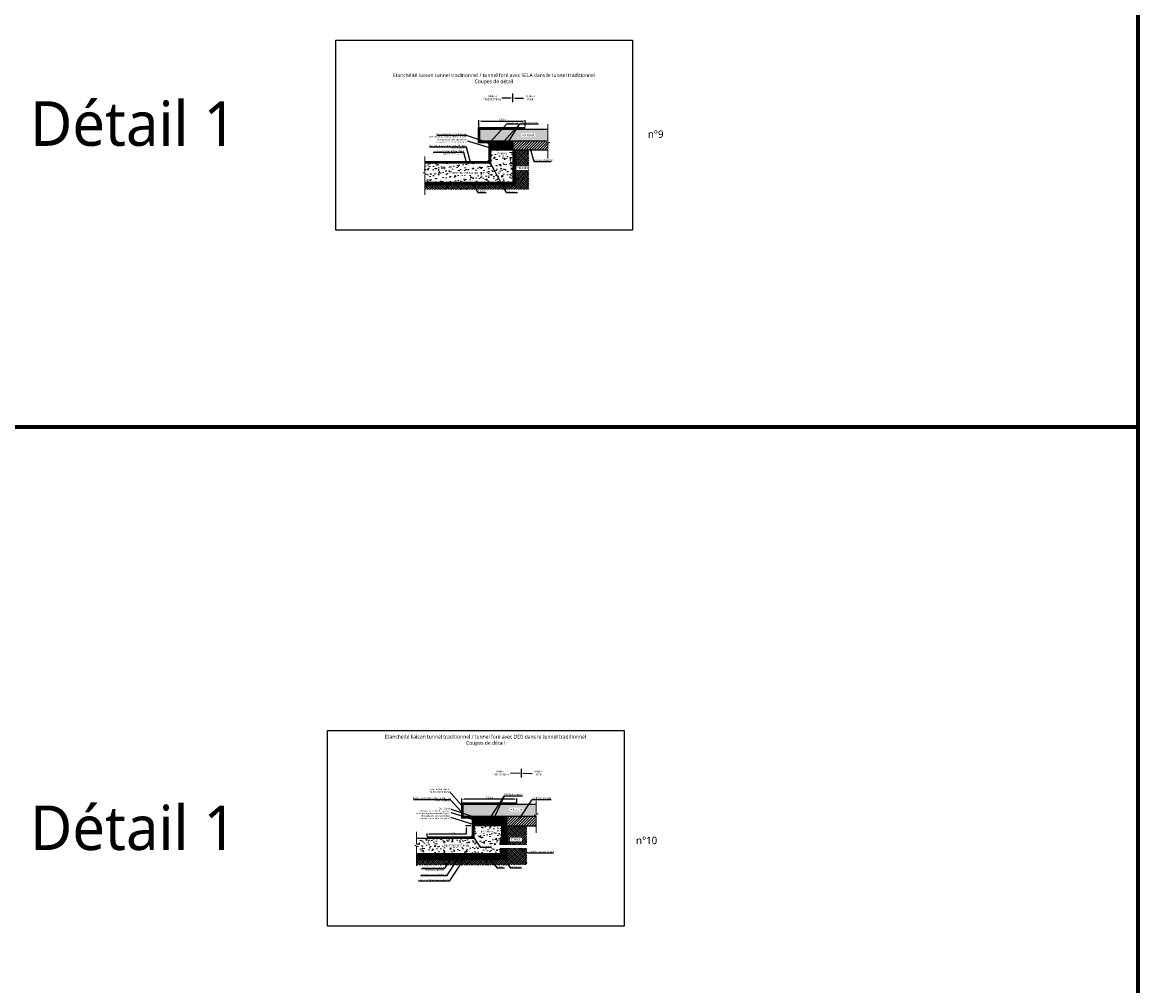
# Model space of a CAD drawing. Header units: millimetres. Extents: x -3314 to 21255525, y -15000 to 1735000.
# Tile 30 of 108: x 12770 to 14273, y 8795 to 10094. Entities that reach past the tile are written whole.
import ezdxf
from ezdxf import colors
from ezdxf.entities.mleader import LeaderData, LeaderLine
from ezdxf.math import Vec2, Vec3

# ---------------------------------------------------------------- set-up
doc = ezdxf.new("R2010")
doc.units = ezdxf.units.MM
doc.linetypes.add('CACHE', pattern=[0.375, 0.25, -0.125])
doc.linetypes.add('CONTINU', pattern=[0])
for name, color, linetype in [('Dessin_COTATIONS', 7, 'Continuous'), ('Dessin_TEXTES', 7, 'CONTINU'), ('L1', 7, 'Continuous'), ('Matériel_Profilé de compartimentage', 7, 'Continuous')]:
    doc.layers.add(name, color=color, linetype=linetype)
for name, color, linetype, lineweight in [('Dessin_HACHURES', 253, 'Continuous', 9), ('Matériel_Joint Hydroexpansif', 140, 'CACHE', 0), ('Produit_Enduit de protection au feu', 6, 'Continuous', 0), ('SYSTEME_DEG_ Geomembrane SYNTHETIQUE', 1, 'Continuous', 9), ('SYSTEME_DEG_Protection inferieure', 3, 'Continuous', 5), ('SYSTEME_DEG_Protection superieure', 5, 'Continuous', 9), ('SYSTEME_S.E.L.A', 210, 'CACHE', 0)]:
    doc.layers.add(name, color=color, linetype=linetype, lineweight=lineweight)
doc.layers.add('GEN-_-FMULT', color=210, linetype='Continuous', plot=False)
doc.styles.add('Arial', font='segoeui.ttf')
doc.styles.add('txt-moyen', font='segoeui.ttf')
doc.linetypes.add('ISOLATION', pattern='A,0.0001,-0.1,[134,ltypeshp.shx,S=0.1,R=0,X=-0.1,Y=0],-0.2,[134,ltypeshp.shx,S=0.1,R=180,X=0.1,Y=0],-0.1', length=0.4001)
doc.dimstyles.new('1000F2', dxfattribs={"dimscale": 10, "dimtxt": 0.25, "dimasz": 0.3, "dimexe": 0.2, "dimexo": 0, "dimgap": 0.1, "dimtad": 1, "dimzin": 0, "dimdsep": 46, "dimtxsty": 'txt-moyen', "dimcen": 0.1, "dimclrd": 256, "dimclre": 256, "dimclrt": 256, "dimazin": 0, "dimtfac": 1, "dimtmove": 2, "dimatfit": 3, "dimfxl": 1, "dimtolj": 1, "dimtzin": 0, "dimlwd": -1, "dimlwe": -1, "dimarcsym": 0})
pattern_1 = [(45, (14302.688, 6880.0119), (-0.44194174, 0.44194174), [])]
pattern_2 = [(45, (14302.688, 6880.012), (4e-16, 7.071068), [5, -5]), (45, (14301.362, 6881.3377), (4e-16, 7.071068), [5, -5]), (45, (14300.0364, 6882.6635), (4e-16, 7.071068), [5, -5]), (135, (14300.0364, 6883.5474), (-7.071068, 9e-16), [5, -5]), (135, (14301.362, 6884.8733), (-7.071068, 9e-16), [5, -5]), (135, (14302.688, 6886.199), (-7.071068, 9e-16), [5, -5])]
pattern_3 = [(135, (14302.688, 6880.0119), (-0.44194174, -0.44194174), [])]
pattern_4 = [(45, (14106.4815, 7800.3048), (-0.44194174, 0.44194174), [])]

# ---------------------------------------------------------------- blocks, each defined once
blk = doc.blocks.new('*D117')
at = {"layer": 'Defpoints', "color": 0, "transparency": 16777216}
for p in [(13362.4, 9046.7), (13362.4, 9039.5), (13436.3, 9039.5)]:
    blk.add_point(p, dxfattribs=at)
at = {"layer": 'Dessin_COTATIONS', "transparency": 16777216}
for p, q in [((13362.4, 9041.5), (13362.4, 9047.7)), ((13433.3, 9046.7), (13365.4, 9046.7)), ((13436.3, 9041.5), (13436.3, 9047.7))]:
    blk.add_line(p, q, dxfattribs=at)
for points in [[(13365.4, 9047.2), (13365.4, 9046.2), (13362.4, 9046.7)], [(13433.3, 9046.2), (13433.3, 9047.2), (13436.3, 9046.7)]]:
    blk.add_solid(points, dxfattribs=at)
at = {"layer": 'Dessin_COTATIONS', "transparency": 16777216, "insert": (13399.3, 9049), "char_height": 2.5, "attachment_point": 5, "style": 'txt-moyen'}
blk.add_mtext('\\A1;1.00m', dxfattribs=at)
blk = doc.blocks.new('*D118')
at = {"layer": 'Defpoints', "color": 0, "transparency": 16777216}
for p in [(13385.4, 9951.2), (13447.5, 9960.9), (13447.5, 9951.7)]:
    blk.add_point(p, dxfattribs=at)
at = {"layer": 'Dessin_COTATIONS', "transparency": 16777216}
for p, q in [((13385.4, 9953.2), (13385.4, 9961.9)), ((13388.4, 9960.9), (13444.5, 9960.9)), ((13447.5, 9953.7), (13447.5, 9961.9))]:
    blk.add_line(p, q, dxfattribs=at)
for points in [[(13388.4, 9961.4), (13388.4, 9960.4), (13385.4, 9960.9)], [(13444.5, 9960.4), (13444.5, 9961.4), (13447.5, 9960.9)]]:
    blk.add_solid(points, dxfattribs=at)
at = {"layer": 'Dessin_COTATIONS', "transparency": 16777216, "insert": (13416.4, 9963.1), "char_height": 2.5, "attachment_point": 5, "style": 'txt-moyen'}
blk.add_mtext('\\A1;1.00m', dxfattribs=at)

msp = doc.modelspace()

# ---------------------------------------------------------------- hatches: boundary and pattern name
at = {"layer": 'Dessin_HACHURES', "lineweight": 0}
h = msp.add_hatch(color=256, dxfattribs=at)
h.dxf.hatch_style = 1
h.paths.add_polyline_path([(13386.5664, 9950.0237), (13386.5664, 9933.5546), (13476.0003, 9933.5546), (13475.8106, 9933.6237), (13478.3864, 9934.5612), (13478.3864, 9950.0237)])
h.paths.add_polyline_path([(13442.0968, 9939.0309), (13461.783, 9939.0309), (13461.783, 9944.1827), (13442.0968, 9944.1827)], flags=24)
at = {"layer": 'Dessin_HACHURES'}
h = msp.add_hatch(dxfattribs=at)
h.set_pattern_fill('ANSI31', color=256, scale=5)
h.set_pattern_definition(pattern_4)
h.paths.add_polyline_path([(13423.8342, 9875.3652), (13434.4758, 9875.3652), (13434.4758, 9922.0322), (13431.0504, 9922.0322), (13431.0504, 9877.9538), (13312.7144, 9877.9538), (13312.7144, 9875.3652)])
h = msp.add_hatch(dxfattribs=at)
h.set_pattern_fill('EARTH', color=256, scale=20, angle=45)
h.set_pattern_definition([(45, (14106.4815, 7800.305), (4e-16, 7.071068), [5, -5]), (45, (14105.1557, 7801.6306), (4e-16, 7.071068), [5, -5]), (45, (14103.83, 7802.9564), (4e-16, 7.071068), [5, -5]), (135, (14103.83, 7803.8403), (-7.071068, 9e-16), [5, -5]), (135, (14105.1557, 7805.166), (-7.071068, 9e-16), [5, -5]), (135, (14106.4815, 7806.492), (-7.071068, 9e-16), [5, -5])])
h.paths.add_polyline_path([(13452.6782, 9922.0322), (13434.4758, 9922.0322), (13434.4758, 9875.3652), (13423.8342, 9875.3652), (13312.7144, 9875.3652), (13312.7144, 9868.4405), (13452.6782, 9868.4405)])
h.paths.add_polyline_path([(13435.7799, 9894.8881), (13452.359, 9894.8881), (13452.359, 9900.0398), (13435.7799, 9900.0398)], flags=24)
at = {"layer": 'Dessin_HACHURES', "linetype": 'CONTINU'}
h = msp.add_hatch(dxfattribs=at)
h.set_pattern_fill('ANSI31', color=256, scale=5)
h.set_pattern_definition(pattern_4)
h.paths.add_polyline_path([(13401.0038, 9930.0628), (13397.9244, 9933.5546), (13401.0038, 9933.5546)])
at = {"layer": 'Dessin_HACHURES'}
h = msp.add_hatch(dxfattribs=at)
h.set_pattern_fill('ANSI31', color=256, scale=5)
h.set_pattern_definition([(45, (14325.2014, 7791.3041), (-0.44194174, 0.44194174), [])])
h.paths.add_polyline_path([(13401.8964, 9934.6543), (13401.0038, 9934.6543), (13401.0038, 9918.9405), (13401.8964, 9918.9405)])
at = {"layer": 'Dessin_HACHURES', "lineweight": 0}
h = msp.add_hatch(dxfattribs=at)
h.set_pattern_fill('AR-CONC', color=256, scale=2)
h.set_pattern_definition([(50, (14106.482, 7791.589), (14.345204, -1.25504), [1.5, -16.5]), (355, (14106.482, 7791.59), (-2.77503, 15.04384), [1.2, -13.2]), (100.45144, (14107.677, 7791.485), (11.57018, 13.7888), [1.2748, -14.02284]), (46.1842, (14106.482, 7795.59), (21.34483, -3.31039), [2.25, -24.75]), (96.6356, (14108.26, 7795.313), (18.69324, 19.48237), [1.9122, -21.03428]), (351.1842, (14106.482, 7795.59), (18.69324, 19.48237), [1.8, -19.8]), (21, (14108.482, 7794.589), (11.93814, -8.05238), [1.5, -16.5]), (326, (14108.482, 7794.59), (4.86631, 14.503), [1.2, -13.2]), (71.45144, (14109.476, 7793.918), (16.80445, 6.45062), [1.2748, -14.02284]), (37.5, (14106.4815, 7791.5893), (0.243197, 6.657877), [0, -13.04, 0, -13.4, 0, -13.25]), (7.5, (14106.4815, 7791.589), (5.26139, 7.888234), [0, -7.64, 0, -12.74, 0, -5.05]), (327.5, (14102.0215, 7791.5893), (10.676449, -0.451097), [0, -5, 0, -15.6, 0, -20.7]), (317.5, (14100.0215, 7791.589), (11.663723, 2.0021), [0, -6.5, 0, -10.36, 0, -14.7])])
h.paths.add_polyline_path([(13431.0504, 9922.0322), (13401.0038, 9922.0322), (13401.0038, 9903.9538), (13431.0504, 9903.9538)])
h.paths.add_polyline_path([(13410.5889, 9907.1283), (13421.5456, 9907.1283), (13421.5456, 9912.2801), (13410.5889, 9912.2801)], flags=24)
h.paths.add_polyline_path([(13409, 9914.1821), (13424.8032, 9914.1821), (13424.8032, 9919.3339), (13409, 9919.3339)], flags=24)
h = msp.add_hatch(dxfattribs=at)
h.set_pattern_fill('ANSI31', color=256, scale=5)
h.set_pattern_definition([(45, (14106.4815, 7791.5893), (-0.44194174, 0.44194174), [])])
h.paths.add_polyline_path([(13431.0504, 9922.0322), (13431.0504, 9933.5546), (13419.0893, 9933.5546), (13419.0893, 9932.4284), (13416.3891, 9932.4284), (13416.3891, 9933.5546), (13401.8964, 9933.5546), (13401.8964, 9922.0322)])
at = {"layer": 'Dessin_HACHURES'}
h = msp.add_hatch(dxfattribs=at)
h.set_pattern_fill('ANSI31', color=256, scale=20, style=0)
h.set_pattern_definition([(45, (14106.4815, 7800.3048), (-1.767767, 1.767767), [])])
h.paths.add_polyline_path([(13476.0003, 9933.5546), (13480.9621, 9931.7487), (13478.3864, 9930.8112), (13478.3864, 9922.0322), (13431.0504, 9922.0322), (13431.0504, 9933.5546)])
at = {"layer": 'Dessin_HACHURES', "linetype": 'CONTINU'}
h = msp.add_hatch(dxfattribs=at)
h.set_pattern_fill('ANSI31', color=256, scale=3)
h.set_pattern_definition([(45, (14106.4815, 7791.5893), (-0.26516504, 0.26516504), [])])
h.paths.add_polyline_path([(13401.0038, 9903.9538), (13397.9244, 9903.9538), (13401.0038, 9907.4456)])
h = msp.add_hatch(dxfattribs=at)
h.set_pattern_fill('AR-CONC', color=256, scale=2)
h.set_pattern_definition([(50, (13075.636, 7755.59), (14.345204, -1.25504), [1.5, -16.5]), (355, (13075.636, 7755.59), (-2.77503, 15.04384), [1.2, -13.2]), (100.45144, (13076.831, 7755.485), (11.57018, 13.7888), [1.2748, -14.02284]), (46.1842, (13075.636, 7759.59), (21.34483, -3.31039), [2.25, -24.75]), (96.6356, (13077.414, 7759.314), (18.69324, 19.48237), [1.9122, -21.03428]), (351.1842, (13075.636, 7759.59), (18.69324, 19.48237), [1.8, -19.8]), (21, (13077.636, 7758.59), (11.93814, -8.05238), [1.5, -16.5]), (326, (13077.636, 7758.59), (4.86631, 14.503), [1.2, -13.2]), (71.45144, (13078.63, 7757.919), (16.80445, 6.45062), [1.2748, -14.02284]), (37.5, (13075.6357, 7755.59), (0.243197, 6.657877), [0, -13.04, 0, -13.4, 0, -13.25]), (7.5, (13075.636, 7755.59), (5.26139, 7.888234), [0, -7.64, 0, -12.74, 0, -5.05]), (327.5, (13071.1757, 7755.59), (10.676449, -0.451097), [0, -5, 0, -15.6, 0, -20.7]), (317.5, (13069.176, 7755.59), (11.663723, 2.0021), [0, -6.5, 0, -10.36, 0, -14.7])])
h.paths.add_polyline_path([(13312.7144, 9903.9538), (13312.7144, 9891.8854), (13310.1386, 9890.9479), (13315.2902, 9889.0729), (13312.7144, 9888.1354), (13312.7144, 9877.9538), (13431.0504, 9877.9538), (13431.0504, 9903.9538), (13401.0038, 9903.9538)])
h.paths.add_polyline_path([(13347.0419, 9888.1267), (13387.1016, 9888.1267), (13387.1016, 9893.2784), (13347.0419, 9893.2784)], flags=24)
at = {"layer": 'Dessin_HACHURES'}
h = msp.add_hatch(color=256, dxfattribs=at)
h.dxf.hatch_style = 1
h.paths.add_polyline_path([(13364.2756, 9039.8311), (13364.2756, 9023.362), (13454.961, 9023.362), (13462.5191, 9026.1129), (13462.5191, 9039.8311)])
h.paths.add_polyline_path([(13425.851, 9030.2674), (13445.5372, 9030.2674), (13445.5372, 9035.4192), (13425.851, 9035.4192)], flags=24)
at = {"layer": 'Dessin_HACHURES', "linetype": 'CONTINU'}
h = msp.add_hatch(dxfattribs=at)
h.set_pattern_fill('ANSI31', color=256, scale=5)
h.set_pattern_definition(pattern_1)
h.paths.add_polyline_path([(13378.4905, 9019.8702), (13375.411, 9023.362), (13378.4905, 9023.362)])
at = {"layer": 'Dessin_HACHURES'}
h = msp.add_hatch(dxfattribs=at)
h.set_pattern_fill('ANSI31', color=256, scale=5)
h.set_pattern_definition(pattern_1)
h.paths.add_polyline_path([(13379.3831, 9023.362), (13378.4905, 9023.362), (13378.4905, 9007.6483), (13379.3831, 9007.6483)])
h = msp.add_hatch(dxfattribs=at)
h.set_pattern_fill('ANSI31', color=256, scale=5)
h.set_pattern_definition(pattern_1)
h.paths.add_polyline_path([(13379.3831, 9023.362), (13379.3831, 9010.74), (13400.3903, 9010.74), (13400.3903, 9011.8662), (13403.0905, 9011.8662), (13422.9746, 9010.74), (13422.9746, 9023.362)])
h = msp.add_hatch(dxfattribs=at)
h.set_pattern_fill('ANSI31', color=256, scale=20, style=0)
h.set_pattern_definition([(45, (14302.688, 6880.012), (-1.767767, 1.767767), [])])
h.paths.add_polyline_path([(13462.5191, 9010.74), (13462.5191, 9023.2791), (13422.9134, 9023.3195), (13422.9746, 9010.74)])
h = msp.add_hatch(dxfattribs=at)
h.set_pattern_fill('AR-CONC', color=256, scale=2)
h.set_pattern_definition([(50, (14302.688, 6880.012), (14.345204, -1.25504), [1.5, -16.5]), (355, (14302.688, 6880.012), (-2.77503, 15.04384), [1.2, -13.2]), (100.45144, (14303.883, 6879.907), (11.57018, 13.7888), [1.2748, -14.02284]), (46.1842, (14302.688, 6884.012), (21.34483, -3.31039), [2.25, -24.75]), (96.6356, (14304.467, 6883.736), (18.69324, 19.48237), [1.9122, -21.03428]), (351.1842, (14302.688, 6884.012), (18.69324, 19.48237), [1.8, -19.8]), (21, (14304.688, 6883.012), (11.93814, -8.05238), [1.5, -16.5]), (326, (14304.688, 6883.012), (4.86631, 14.503), [1.2, -13.2]), (71.45144, (14305.683, 6882.341), (16.80445, 6.45062), [1.2748, -14.02284]), (37.5, (14302.688, 6880.012), (0.243197, 6.657877), [0, -13.04, 0, -13.4, 0, -13.25]), (7.5, (14302.688, 6880.012), (5.26139, 7.888234), [0, -7.64, 0, -12.74, 0, -5.05]), (327.5, (14298.228, 6880.012), (10.676449, -0.451097), [0, -5, 0, -15.6, 0, -20.7]), (317.5, (14296.228, 6880.012), (11.663723, 2.0021), [0, -6.5, 0, -10.36, 0, -14.7])])
h.paths.add_polyline_path([(13416.203, 9010.74), (13379.3831, 9010.74), (13379.3831, 9007.6483), (13378.4905, 9007.6483), (13378.4905, 8993.7612), (13301.4688, 8993.7612), (13301.4688, 8987.1775), (13304.0445, 8986.24), (13298.893, 8984.365), (13301.4688, 8983.4275), (13301.4688, 8972.9517), (13412.9906, 8972.9517, 0.414213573), (13413.9573, 8973.9184), (13413.9573, 8973.9184, -0.414213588), (13412.9906, 8972.9517), (13301.4688, 8972.9517), (13301.4688, 8972.4517), (13412.9906, 8972.4517, 0.414213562), (13414.4573, 8973.9184), (13414.4573, 8973.9184, -0.414213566), (13412.9906, 8972.4517), (13301.4688, 8972.4517), (13301.4688, 8971.9517), (13412.9906, 8971.9517, 0.414213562), (13414.9573, 8973.9184), (13414.9573, 8973.9183, -0.41419559), (13412.9906, 8971.9517), (13301.4688, 8971.9517), (13301.4688, 8971.0564), (13413.7528, 8971.0564, 0.414213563), (13416.203, 8973.5065)])
h = msp.add_hatch(dxfattribs=at)
h.set_pattern_fill('ANSI31', color=256, scale=5)
h.set_pattern_definition(pattern_1)
h.paths.add_polyline_path([(13420.6304, 8967.4497), (13301.4688, 8967.4497), (13301.4688, 8965.0522), (13422.9746, 8965.0522), (13422.9746, 9010.74), (13420.6304, 9010.74)])
at = {"layer": 'Dessin_HACHURES', "lineweight": 0}
h = msp.add_hatch(dxfattribs=at)
h.set_pattern_fill('EARTH', color=256, scale=20, angle=45)
h.set_pattern_definition(pattern_2)
h.paths.add_polyline_path([(13449.9569, 9010.74), (13422.9746, 9010.74), (13422.9746, 8958.4524), (13449.9569, 8958.4524)])
h.paths.add_polyline_path([(13427.1048, 8989.9525), (13443.6839, 8989.9525), (13443.6839, 8995.1042), (13427.1048, 8995.1042)], flags=24)
at = {"layer": 'Dessin_HACHURES', "linetype": 'CONTINU'}
h = msp.add_hatch(dxfattribs=at)
h.set_pattern_fill('ANSI31', color=256, scale=5, angle=90)
h.set_pattern_definition(pattern_3)
h.paths.add_polyline_path([(13378.4905, 8997.253), (13375.411, 8993.7612), (13378.4905, 8993.7612)])
at = {"layer": 'Dessin_HACHURES', "linetype": 'ByBlock'}
h = msp.add_hatch(dxfattribs=at)
h.set_pattern_fill('ANSI31', color=256, scale=5, angle=90)
h.set_pattern_definition(pattern_3)
edge = h.paths.add_edge_path()
edge.add_line((13420.6304, 8967.4497), (13415.9899, 8967.4497))
edge.add_line((13415.9899, 8967.4497), (13418.3743, 8969.8694))
edge.add_arc((13413.4935, 8975.7852), 7.6693, 309.5245372, 320.4317543)
edge.add_line((13419.4055, 8970.8999), (13420.6304, 8972.1239))
edge.add_line((13420.6304, 8972.1239), (13420.6304, 8967.4497))
at = {"layer": 'Matériel_Joint Hydroexpansif'}
for points in [[(13419.0893, 9933.5546), (13419.0893, 9932.4284), (13416.3891, 9932.4284), (13416.3891, 9933.5546)], [(13403.0905, 9022.2358), (13403.0905, 9023.362), (13400.3903, 9023.362), (13400.3903, 9022.2358)], [(13403.0905, 9010.74), (13403.0905, 9011.8662), (13400.3903, 9011.8662), (13400.3903, 9010.74)]]:
    msp.add_hatch(color=256, dxfattribs=at).paths.add_polyline_path(points)

# ---------------------------------------------------------------- linework, layer by layer
at = {"layer": 'Defpoints', "lineweight": 70}
for p, q in [((14273.133, 12488.9435), (14273.133, 4548.0837)), ((8721.2504, 9548.6569), (14273.133, 9548.6569))]:
    msp.add_line(p, q, dxfattribs=at)
at = {"layer": 'Defpoints', "linetype": 'Continuous'}
msp.add_lwpolyline([(13192.4422, 10069.9607), (13592.4398, 10069.9607), (13592.4398, 9813.9607), (13192.4422, 9813.9607)], close=True, dxfattribs=at)
at = {"layer": 'Dessin_COTATIONS'}
for p, q in [((13374.4905, 9010.74), (13367.4199, 9010.74)), ((13315.5356, 8996.4612), (13315.5356, 9000.5091))]:
    msp.add_line(p, q, dxfattribs=at)
msp.add_lwpolyline([(13368.4199, 9007.74), (13368.4199, 8999.5091), (13318.5356, 8999.5091)], dxfattribs=at)
for points in [[(13367.9199, 9007.74), (13368.9199, 9007.74), (13368.4199, 9010.74)], [(13318.5356, 9000.0091), (13318.5356, 8999.0091), (13315.5356, 8999.5091)]]:
    msp.add_solid(points, dxfattribs=at)
at = {"layer": 'Dessin_HACHURES', "flags": 128}
for points in [[(13478.3864, 9909.225), (13478.3864, 9930.8112), (13480.9621, 9931.7487), (13475.8106, 9933.6237), (13478.3864, 9934.5612), (13478.3864, 9956.6569)], [(13312.7144, 9861.3656), (13312.7144, 9888.1354), (13315.2902, 9889.0729), (13310.1386, 9890.9479), (13312.7144, 9891.8854), (13312.7144, 9913.1596)], [(13301.4688, 9002.8762), (13301.4688, 8987.1775), (13304.0445, 8986.24), (13298.893, 8984.365), (13301.4688, 8983.4275), (13301.4688, 8955.5244)]]:
    msp.add_lwpolyline(points, dxfattribs=at)
at = {"layer": 'Dessin_TEXTES', "linetype": 'ByBlock'}
for p, q in [((13431.0504, 9986.1507), (13431.0504, 9997.8492)), ((13442.6772, 9075.9581), (13442.6772, 9087.6565))]:
    msp.add_line(p, q, dxfattribs=at)
at = {"layer": 'L1'}
for p, q in [((13401.8964, 9922.0322), (13401.8964, 9933.5546)), ((13364.2756, 9023.362), (13364.2756, 9039.8311)), ((13379.3831, 9010.74), (13379.3831, 9023.362)), ((13422.9746, 9010.74), (13379.3831, 9010.74)), ((13422.9746, 8965.0522), (13301.4688, 8965.0522))]:
    msp.add_line(p, q, dxfattribs=at)
at = {"layer": 'L1', "color": 0}
for p in [(13420.6304, 9010.74), (13301.4688, 8967.4497)]:
    msp.add_line(p, (13420.6304, 8967.4497), dxfattribs=at)
at = {"layer": 'L1', "flags": 128}
for points in [[(13476.0003, 9933.5546), (13386.5664, 9933.5546), (13386.5664, 9950.0237), (13478.3864, 9950.0237)], [(13397.9244, 9933.5546), (13401.0038, 9930.0628)], [(13462.5191, 9023.362), (13364.2756, 9023.362)], [(13375.411, 9023.362), (13378.4905, 9019.8702)], [(13410.8285, 9023.4344), (13410.9682, 9023.2948)], [(13422.9746, 9010.74), (13462.5191, 9010.74)], [(13375.411, 8993.7612), (13378.4905, 8997.253)]]:
    msp.add_lwpolyline(points, dxfattribs=at)
at = {"layer": 'L1', "color": 0}
msp.add_lwpolyline([(13401.0038, 9933.5546), (13401.0038, 9903.9538), (13312.7144, 9903.9538)], dxfattribs=at)
at = {"layer": 'L1'}
for points in [[(13431.0504, 9933.5546), (13431.0504, 9877.9538), (13431.0504, 9877.9538), (13312.7144, 9877.9538), (13312.7144, 9877.9538)], [(13312.7144, 9875.3652), (13423.8342, 9875.3652), (13423.8342, 9875.3652), (13423.8342, 9875.3652), (13434.4758, 9875.3652), (13434.4758, 9922.0322)], [(13401.0038, 9922.0322), (13401.0038, 9922.0322), (13401.0038, 9918.9405), (13401.8964, 9918.9405), (13401.8964, 9922.0322), (13401.8964, 9922.0322)], [(13378.4905, 9010.74), (13378.4905, 9010.74), (13378.4905, 9007.6483), (13379.3831, 9007.6483), (13379.3831, 9010.74), (13379.3831, 9010.74)]]:
    msp.add_lwpolyline(points, dxfattribs=at)
at = {"layer": 'L1', "color": 1, "flags": 128}
msp.add_lwpolyline([(13397.0243, 9932.7609), (13400.1038, 9929.2691)], dxfattribs=at)
at = {"layer": 'L1', "lineweight": 9, "flags": 128}
msp.add_lwpolyline([(13397.9244, 9903.9538), (13401.0038, 9907.4456)], dxfattribs=at)
at = {"layer": 'L1', "linetype": 'ByBlock'}
msp.add_lwpolyline([(13378.4905, 9023.362), (13378.4905, 9023.362), (13378.4905, 8993.7612), (13301.4688, 8993.7612)], dxfattribs=at)
at = {"layer": 'L1', "linetype": 'Continuous', "ltscale": 0.025, "flags": 128}
for points in [[(13418.7517, 9010.74), (13418.7517, 8977.9354), (13418.7517, 8972.1918, -0.414505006), (13414.9012, 8968.3374), (13301.4688, 8968.3374)], [(13417.7517, 9010.74), (13417.7517, 8977.9354), (13417.7517, 8972.1912, -0.414552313), (13414.9012, 8969.3374), (13301.4688, 8969.3374)]]:
    msp.add_lwpolyline(points, format="xyb", dxfattribs=at)
at = {"layer": 'L1', "linetype": 'Continuous', "ltscale": 0.2, "flags": 128}
for points in [[(13414.9573, 8993.8217), (13414.9573, 8973.9182, -0.414177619), (13412.9906, 8971.9517), (13301.4688, 8971.9517)], [(13413.9573, 8993.8217), (13413.9573, 8973.917, -0.413784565), (13412.9906, 8972.9517), (13301.4688, 8972.9517)]]:
    msp.add_lwpolyline(points, format="xyb", dxfattribs=at)
at = {"layer": 'L1', "linetype": 'ByBlock', "lineweight": 0}
msp.add_lwpolyline([(13420.6304, 8972.1239), (13415.9899, 8967.4497)], dxfattribs=at)
at = {"layer": 'Matériel_Joint Hydroexpansif', "lineweight": 0, "flags": 128}
for points in [[(13416.3891, 9933.5546), (13416.3891, 9932.4284), (13419.0893, 9932.4284), (13419.0893, 9933.5546)], [(13400.3903, 9022.2358), (13400.3903, 9023.362), (13403.0905, 9023.362), (13403.0905, 9022.2358)], [(13400.3903, 9010.74), (13400.3903, 9011.8662), (13403.0905, 9011.8662), (13403.0905, 9010.74)]]:
    msp.add_lwpolyline(points, dxfattribs=at)
at = {"layer": 'Matériel_Profilé de compartimentage', "linetype": 'CONTINU', "const_width": 0.1967, "flags": 128}
for points in [[(13414.0182, 9008.2402), (13414.0182, 9006.5022)], [(13415.3548, 9007.3466), (13414.0182, 9007.3466)], [(13414.0182, 9005.3832), (13414.0182, 9003.6452)], [(13415.3548, 9004.5678), (13414.0182, 9004.5678)], [(13415.3548, 9010.1067), (13415.3548, 8992.7425)], [(13414.0182, 8999.0873), (13414.0182, 8997.3493)], [(13415.3548, 8998.2814), (13414.0182, 8998.2814)], [(13414.0182, 8996.1171), (13414.0182, 8994.3791)], [(13415.3548, 8995.3292), (13414.0182, 8995.3292)]]:
    msp.add_lwpolyline(points, dxfattribs=at)
at = {"layer": 'SYSTEME_DEG_ Geomembrane SYNTHETIQUE', "linetype": 'ByBlock', "flags": 128}
msp.add_lwpolyline([(13416.703, 9010.74, 1, 1, 0), (13416.703, 8973.5065, 1, 1, -0.414213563), (13413.7528, 8970.5564, 1, 1, 0), (13301.4688, 8970.5564, 0, 0, 0)], format="xyseb", dxfattribs=at)
at = {"layer": 'SYSTEME_DEG_ Geomembrane SYNTHETIQUE', "linetype": 'CONTINU', "ltscale": 0.1, "flags": 128}
for points in [[(13416.203, 9010.74), (13416.203, 8973.5065, -0.414251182), (13413.7525, 8971.0564), (13301.4688, 8971.0564)], [(13417.203, 9010.74), (13417.203, 8973.5065, -0.414184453), (13413.7532, 8970.0564), (13301.4688, 8970.0564)]]:
    msp.add_lwpolyline(points, format="xyb", dxfattribs=at)
at = {"layer": 'SYSTEME_DEG_Protection inferieure', "linetype": 'ISOLATION', "flags": 128}
msp.add_lwpolyline([(13418.2517, 9010.74), (13418.2517, 8977.9354), (13418.2517, 8972.1915, -0.414526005), (13414.9012, 8968.8374), (13301.4688, 8968.8374)], format="xyb", dxfattribs=at)
at = {"layer": 'SYSTEME_DEG_Protection superieure', "ltscale": 5, "const_width": 1}
msp.add_lwpolyline([(13414.4573, 8993.8217), (13414.4573, 8973.9175, -0.414031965), (13412.9906, 8972.4517), (13301.4688, 8972.4517)], format="xyb", dxfattribs=at)

# ---------------------------------------------------------------- texts
at = {"layer": 'Dessin_COTATIONS', "insert": (13349.4204, 9001.1403), "char_height": 2, "attachment_point": 5, "style": 'txt-moyen'}
msp.add_mtext('\\A1;1.00m', dxfattribs=at)
at = {"layer": 'Dessin_TEXTES', "style": 'Arial'}
for s, height, p in [('Détail 1', 60, (12780.4504, 9927.4137)), ('n°9', 10, (13613.08, 9938.17)), ('Détail 1', 60, (12780.4504, 8978.2534)), ('n°10', 10, (13597.08, 8986.17))]:
    msp.add_text(s, height=height, dxfattribs=at).set_placement(p)
at = {"layer": 'Dessin_TEXTES'}
for s, insert, char_height, width, attachment_point, style in [('TUNNEL\\PTRADITIONNEL', (13403.2966, 9992.2363), 2.5, 101.5, 5, 'Arial'), ('TUNNEL\\PFORE', (13454.5451, 9992.2363), 2.5, 101.5, 5, 'Arial'), ('\\pxsm1.5;Solin 3x3cm', (13423.1626, 9957.1575), 2, 73.895712, 7, 'txt-moyen'), ('TUNNEL\\PTRADITIONNEL', (13414.9234, 9082.0437), 2.5, 101.5, 5, 'Arial'), ('TUNNEL\\PFORE', (13466.1718, 9082.0437), 2.5, 101.5, 5, 'Arial')]:
    msp.add_mtext(s, dxfattribs=dict(at, insert=insert, char_height=char_height, width=width, attachment_point=attachment_point, style=style))
at = {"layer": 'Dessin_TEXTES', "char_height": 2, "width": 73.895712, "attachment_point": 7, "rotation": 359.315371, "style": 'txt-moyen'}
for insert in [(13440.3668, 9957.1575), (13419.927, 9051.907)]:
    msp.add_mtext('Joint hydroexpansif', dxfattribs=dict(at, insert=insert))
at = {"layer": 'Dessin_TEXTES', "linetype": 'CONTINU', "insert": (13365.2079, 9918.525), "char_height": 2, "attachment_point": 6, "style": 'txt-moyen'}
msp.add_mtext("Equerre en Système d'Etanchéité\\P Liquide Armé (S.E.L.A.)", dxfattribs=at)
at = {"layer": 'Dessin_TEXTES', "insert": (13345.4063, 8936.1203), "char_height": 2, "width": 62.895519, "attachment_point": 9, "style": 'txt-moyen', "bg_fill": 2}
msp.add_mtext('Protection inférieure en géotextile', dxfattribs=at)
at = {"layer": 'GEN-_-FMULT', "char_height": 5, "width": 406, "attachment_point": 2, "style": 'Arial'}
for s, insert in [('Etanchéité liaison tunnel traditionnel / tunnel foré avec SELA dans le tunnel traditionnel\\PCoupes de détail', (13405.6988, 10025.1763)), ('Etanchéité liaison tunnel traditionnel / tunnel foré avec DEG dans le tunnel traditionnel\\PCoupes de détail', (13394.2504, 9133.5225))]:
    msp.add_mtext(s, dxfattribs=dict(at, insert=insert))

# ---------------------------------------------------------------- dimensions: what is measured, and where the dimension line sits
at = {"layer": 'Dessin_COTATIONS'}
dim = msp.add_linear_dim(base=(13447.5024, 9960.8634), p1=(13385.3664, 9951.2237), p2=(13447.5024, 9951.7237), text='1.00m', dimstyle='1000F2', override={"dimexe": 0.1, "dimexo": 0.2, "dimtad": 2, "dimtxsty": 'txt-moyen', "dimtfill": 0, "dimtfillclr": 0}, dxfattribs=at)
dim.commit()
dim.dimension.update_dxf_attribs({"geometry": '*D118', "text_midpoint": (13416.4344, 9963.1397)})

# ---------------------------------------------------------------- leaders
at = {"layer": 'Dessin_TEXTES'}
for points in [[(13373.758, 9906.9441), (13368.802, 9925.8105), (13318.9396, 9925.8105)], [(13401.4996, 9924.078), (13368.802, 9934.0086), (13328.5515, 9934.0086)], [(13368.8703, 9905.1538), (13365.2079, 9918.525), (13323.5929, 9918.525)], [(13381.7691, 9017.5063), (13346.9568, 9028.9517), (13306.7062, 9028.9517)]]:
    msp.add_leader(points, dimstyle='1000F2', override={"dimgap": 0.1, "dimtad": 0}, dxfattribs=at)
at = {"layer": 'Dessin_TEXTES', "linetype": 'CONTINU', "lineweight": 9}
ml = msp.add_multileader_mtext('Standard', dxfattribs=at)
ml.set_content('', color=256, style='txt-moyen')
ml.set_leader_properties(linetype='ByLayer', lineweight=-1)
ml.build(insert=Vec2(0, 0))
ml.multileader.update_dxf_attribs({"text_left_attachment_type": 6, "text_right_attachment_type": 6, "dogleg_length": 0, "arrow_head_size": 3})
ctx = ml.context
ctx.base_point, ctx.char_height, ctx.arrow_head_size, ctx.landing_gap_size, ctx.plane_origin = Vec3(13416.4939, 9991.9999), 2.5, 3, 0, Vec3(13377.0776, 9995.4903)
ctx.left_attachment, ctx.right_attachment, ctx.text_align_type = 6, 6, 2
notes = []
notes.append((ctx, [(0, (1, 1, 0), (13416.4939, 9991.4999), (-1, 0), 0, [(0, [(13431.0504, 9991.9999)], 0, [])])]))
ctx.mtext.insert, ctx.mtext.alignment, ctx.mtext.flow_direction = Vec3(13416.4939, 9994.4999), 3, 5
ml = msp.add_multileader_mtext('Standard', dxfattribs=at)
ml.set_content('', color=256, style='txt-moyen')
ml.set_leader_properties(linetype='ByLayer', lineweight=-1)
ml.build(insert=Vec2(0, 0))
ml.multileader.update_dxf_attribs({"text_left_attachment_type": 6, "text_right_attachment_type": 6, "dogleg_length": 0, "arrow_head_size": 3})
ctx = ml.context
ctx.base_point, ctx.char_height, ctx.arrow_head_size, ctx.landing_gap_size, ctx.plane_origin = Vec3(13445.607, 9991.9999), 2.5, 3, 0, Vec3(13485.0233, 9995.4903)
ctx.left_attachment, ctx.right_attachment = 6, 6
notes.append((ctx, [(0, (1, 1, 0), (13445.607, 9991.4999), (1, 0), 0, [(0, [(13431.0504, 9991.9999)], 0, [])])]))
ctx.mtext.insert, ctx.mtext.text_direction, ctx.mtext.flow_direction, ctx.mtext.extrusion = Vec3(13445.607, 9994.4999), Vec3(-1, 0), 5, Vec3(0, 0, -1)
ml = msp.add_multileader_mtext('Standard', dxfattribs=at)
ml.set_content('', color=256, style='txt-moyen')
ml.set_leader_properties(linetype='ByLayer', lineweight=-1)
ml.build(insert=Vec2(0, 0))
ml.multileader.update_dxf_attribs({"text_left_attachment_type": 6, "text_right_attachment_type": 6, "dogleg_length": 0, "arrow_head_size": 3})
ctx = ml.context
ctx.base_point, ctx.char_height, ctx.arrow_head_size, ctx.landing_gap_size, ctx.plane_origin = Vec3(13428.1206, 9081.8073), 2.5, 3, 0, Vec3(13388.7044, 9085.2977)
ctx.left_attachment, ctx.right_attachment, ctx.text_align_type = 6, 6, 2
notes.append((ctx, [(0, (1, 1, 0), (13428.1206, 9081.3073), (-1, 0), 0, [(0, [(13442.6772, 9081.8073)], 0, [])])]))
ctx.mtext.insert, ctx.mtext.alignment, ctx.mtext.flow_direction = Vec3(13428.1206, 9084.3073), 3, 5
ml = msp.add_multileader_mtext('Standard', dxfattribs=at)
ml.set_content('', color=256, style='txt-moyen')
ml.set_leader_properties(linetype='ByLayer', lineweight=-1)
ml.build(insert=Vec2(0, 0))
ml.multileader.update_dxf_attribs({"text_left_attachment_type": 6, "text_right_attachment_type": 6, "dogleg_length": 0, "arrow_head_size": 3})
ctx = ml.context
ctx.base_point, ctx.char_height, ctx.arrow_head_size, ctx.landing_gap_size, ctx.plane_origin = Vec3(13457.2337, 9081.8073), 2.5, 3, 0, Vec3(13496.65, 9085.2977)
ctx.left_attachment, ctx.right_attachment = 6, 6
notes.append((ctx, [(0, (1, 1, 0), (13457.2337, 9081.3073), (1, 0), 0, [(0, [(13442.6772, 9081.8073)], 0, [])])]))
ctx.mtext.insert, ctx.mtext.text_direction, ctx.mtext.flow_direction, ctx.mtext.extrusion = Vec3(13457.2337, 9084.3073), Vec3(-1, 0), 5, Vec3(0, 0, -1)
for ctx, leaders in notes:
    for number, flags, end, landing, length, lines in leaders:
        leader = LeaderData()
        leader.index, (leader.has_last_leader_line, leader.has_dogleg_vector, leader.attachment_direction) = number, flags
        leader.last_leader_point, leader.dogleg_vector, leader.dogleg_length = Vec3(end), Vec3(landing), length
        for number, points, colour, breaks in lines:
            line = LeaderLine()
            line.index, line.vertices, line.color, line.breaks = number, Vec3.list(points), colors.encode_raw_color(colour), breaks
            leader.lines.append(line)
        ctx.leaders.append(leader)

# ---------------------------------------------------------------- next in the draw order: texts
at = {"layer": 'Dessin_TEXTES', "char_height": 2.5, "attachment_point": 5, "style": 'txt-moyen', "bg_fill": 2}
for s, insert in [('VOUSSOIR', (13451.9254, 9941.6468)), ('TYMPAN', (13416.7993, 9916.7972)), ('REVETEMENT TUNNEL', (13367.1468, 9890.7205)), ('VOUSSOIR', (13435.6796, 9032.8834)), ('TERRAIN', (13435.292, 8992.5676)), ('REVETEMENT TUNNEL', (13355.9012, 8984.1375))]:
    msp.add_mtext(s, dxfattribs=dict(at, insert=insert))
at = {"layer": 'Dessin_TEXTES', "char_height": 2, "width": 62.895519, "style": 'txt-moyen', "bg_fill": 2}
for s, insert, attachment_point in [('Mortier de bourrage', (13459.4298, 9906.4322), 7), ('Support', (13384.1086, 9864.7289), 7), ('\\pxsm1.5;Solin 3x3cm', (13422.126, 9864.7289), 7), ('Profilé de compartimentage', (13451.56, 8974.4023), 7), ('Géomembrane synthétique', (13341.5183, 8943.2474), 9), ('Support', (13409.3246, 8954.181), 7)]:
    msp.add_mtext(s, dxfattribs=dict(at, insert=insert, attachment_point=attachment_point))

# ---------------------------------------------------------------- next in the draw order: hatches: boundary and pattern name
at = {"layer": 'Matériel_Joint Hydroexpansif'}
msp.add_hatch(color=256, dxfattribs=at).paths.add_polyline_path([(13419.0893, 9923.1584), (13419.0893, 9922.0322), (13416.3891, 9922.0322), (13416.3891, 9923.1584)])

# ---------------------------------------------------------------- next in the draw order: linework, layer by layer
at = {"layer": 'L1'}
msp.add_line((13401.8964, 9922.0322), (13478.3864, 9922.0322), dxfattribs=at)
at = {"layer": 'L1', "linetype": 'ByBlock'}
msp.add_line((13422.9746, 8965.0522), (13422.9746, 9023.362), dxfattribs=at)
at = {"layer": 'L1', "linetype": 'Continuous', "ltscale": 5}
for points in [[(13447.5024, 9951.7237), (13384.8664, 9951.7237), (13384.8664, 9931.8546), (13397.1569, 9931.8546), (13399.3038, 9929.4202), (13399.3038, 9914.183), (13399.3038, 9908.0882), (13397.1569, 9905.6538), (13312.7144, 9905.6538)], [(13447.5024, 9950.7237), (13385.8664, 9950.7237), (13385.8664, 9932.8546), (13397.6084, 9932.8546), (13400.3038, 9929.7982), (13400.3038, 9914.183), (13400.3038, 9907.7102), (13397.6084, 9904.6538), (13312.7144, 9904.6538)], [(13436.3106, 9041.5311), (13362.353, 9041.5311), (13362.353, 9021.662), (13374.6436, 9021.662), (13376.7905, 9019.2276), (13376.7905, 9003.9904), (13376.7905, 8997.8956), (13374.6436, 8995.4612), (13315.5356, 8995.4612)], [(13436.3106, 9040.5311), (13363.353, 9040.5311), (13363.353, 9022.662), (13375.095, 9022.662), (13377.7905, 9019.6056), (13377.7905, 9003.9904), (13377.7905, 8997.5176), (13375.095, 8994.4612), (13315.5356, 8994.4612)]]:
    msp.add_lwpolyline(points, dxfattribs=at)
at = {"layer": 'L1', "flags": 128}
msp.add_lwpolyline([(13462.5191, 9039.8311), (13364.2756, 9039.8311)], dxfattribs=at)
at = {"layer": 'Matériel_Joint Hydroexpansif', "lineweight": 0, "flags": 128}
msp.add_lwpolyline([(13416.3891, 9923.1584), (13416.3891, 9922.0322), (13419.0893, 9922.0322), (13419.0893, 9923.1584)], dxfattribs=at)
at = {"layer": 'Produit_Enduit de protection au feu', "linetype": 'CONTINU', "const_width": 0.4}
for points in [[(13447.5024, 9952.7237), (13383.8664, 9952.7237), (13383.8664, 9930.8546), (13396.7055, 9930.8546), (13398.3038, 9929.0423), (13398.3038, 9914.183), (13398.3038, 9908.4661), (13396.7055, 9906.6538), (13312.7144, 9906.6538)], [(13436.3106, 9042.5311), (13361.353, 9042.5311), (13361.353, 9020.662), (13374.1921, 9020.662), (13375.7905, 9018.8497), (13375.7905, 9003.9904), (13375.7905, 8998.2735), (13374.1921, 8996.4612), (13315.5356, 8996.4612)]]:
    msp.add_lwpolyline(points, dxfattribs=at)
at = {"layer": 'SYSTEME_S.E.L.A', "linetype": 'ByBlock', "ltscale": 5, "const_width": 1}
for points in [[(13447.5024, 9951.2237), (13385.3664, 9951.2237), (13385.3664, 9932.3546), (13397.3826, 9932.3546), (13399.8038, 9929.6092), (13399.8038, 9914.183), (13399.8038, 9907.8992), (13397.3826, 9905.1538), (13312.7144, 9905.1538)], [(13436.3106, 9041.0311), (13362.853, 9041.0311), (13362.853, 9022.162), (13374.8693, 9022.162), (13377.2905, 9019.4166), (13377.2905, 9003.9904), (13377.2905, 8997.7066), (13374.8693, 8994.9612), (13315.5356, 8994.9612)]]:
    msp.add_lwpolyline(points, dxfattribs=at)

# ---------------------------------------------------------------- next in the draw order: dimensions: what is measured, and where the dimension line sits
at = {"layer": 'Dessin_COTATIONS'}
dim = msp.add_linear_dim(base=(13362.353, 9046.7455), p1=(13436.3106, 9039.5311), p2=(13362.353, 9039.5311), angle=180, text='1.00m', dimstyle='1000F2', override={"dimexe": 0.1, "dimexo": 0.2, "dimtad": 2, "dimtxsty": 'txt-moyen', "dimtfill": 0, "dimtfillclr": 0}, dxfattribs=at)
dim.commit()
dim.dimension.update_dxf_attribs({"geometry": '*D117', "text_midpoint": (13399.3318, 9049.0217)})

# ---------------------------------------------------------------- next in the draw order: leaders
at = {"layer": 'Dessin_TEXTES'}
for points in [[(13400.6472, 9932.4162), (13423.1626, 9957.1575), (13438.3502, 9957.1575)], [(13418.5013, 9932.9595), (13440.365, 9957.1575), (13465.5613, 9957.1575)], [(13418.562, 9922.6574), (13440.365, 9957.1575), (13465.5613, 9957.1575)], [(13454.6608, 9923.8434), (13459.4298, 9906.4322), (13482.9622, 9906.4322)], [(13400.3559, 9904.4325), (13422.126, 9864.7289), (13437.363, 9864.7289)], [(13376.9865, 9876.5877), (13384.1086, 9864.7289), (13394.9982, 9864.7289)], [(13401.3118, 9011.8662), (13419.9252, 9051.407), (13444.1215, 9051.407)], [(13401.7404, 9023.362), (13419.9252, 9051.407), (13444.1215, 9051.407)], [(13414.6865, 8995.3292), (13451.56, 8974.4023), (13485.9576, 8974.4023)], [(13359.2354, 8970.5175), (13341.5183, 8943.2474), (13306.5684, 8943.2474)], [(13401.2171, 8966.3678), (13409.3246, 8954.181), (13419.6925, 8954.181)]]:
    msp.add_leader(points, dimstyle='1000F2', override={"dimgap": 0.1, "dimtad": 0}, dxfattribs=at)

# ---------------------------------------------------------------- next in the draw order: texts
at = {"layer": 'Dessin_TEXTES', "char_height": 2, "style": 'txt-moyen', "bg_fill": 2}
for s, insert, width, attachment_point in [('Surfaçage à la pâte époxydique \\Pou au mortier à retrait compensé', (13368.802, 9934.0086), 73.895712, 6), ('Mortier de bourrage', (13457.0743, 9046.5379), 62.895519, 7), ('Piquage du mortier de bourrage\\Pet remplissage béton mortier type R4', (13346.9568, 9028.9517), 73.895712, 6), ('\\pxsm1.5;Solin 3x3cm', (13387.2859, 8981.9083), 62.895519, 7), ('Ecran PVC de protection\\Psupérieure (opaque)', (13338.507, 8952.8691), 62.895519, 6)]:
    msp.add_mtext(s, dxfattribs=dict(at, insert=insert, width=width, attachment_point=attachment_point))
at = {"layer": 'Dessin_TEXTES', "insert": (13443.9672, 9897.5032), "char_height": 2.5, "attachment_point": 5, "style": 'txt-moyen', "bg_fill": 2}
msp.add_mtext('TERRAIN', dxfattribs=at)

# ---------------------------------------------------------------- next in the draw order: hatches: boundary and pattern name
at = {"layer": 'Dessin_HACHURES'}
h = msp.add_hatch(dxfattribs=at)
h.set_pattern_fill('EARTH', color=256, scale=20, angle=45)
h.set_pattern_definition(pattern_2)
h.paths.add_polyline_path([(13422.9988, 8965.0522), (13301.4688, 8965.0522), (13301.4688, 8958.0073), (13422.9988, 8958.0073)])

# ---------------------------------------------------------------- next in the draw order: linework, layer by layer
at = {"layer": 'Dessin_HACHURES', "flags": 128}
msp.add_lwpolyline([(13462.5191, 9044.4963), (13462.5191, 9027.9879), (13465.0948, 9027.0504), (13459.9433, 9025.1754), (13462.5191, 9024.2379), (13462.5191, 9001.3795)], dxfattribs=at)

# ---------------------------------------------------------------- next in the draw order: texts
at = {"layer": 'Dessin_TEXTES', "insert": (13368.802, 9941.3163), "char_height": 2, "width": 73.895712, "attachment_point": 6, "style": 'txt-moyen', "bg_fill": 2}
msp.add_mtext('Piquage du mortier de bourrage\\Pet remplissage béton au mortier type R4', dxfattribs=at)
at = {"layer": 'Dessin_TEXTES', "linetype": 'CONTINU', "insert": (13368.802, 9925.8105), "char_height": 2, "attachment_point": 6, "style": 'txt-moyen'}
msp.add_mtext('Enduit de protection au feu ép.10mm en \\Pvoûte et piédroit', dxfattribs=at)

# ---------------------------------------------------------------- next in the draw order: leaders
at = {"layer": 'Dessin_TEXTES'}
for points in [[(13440.3586, 9021.2819), (13457.0743, 9046.5379), (13482.5473, 9046.5379)], [(13378.9863, 9012.3889), (13346.2887, 9022.3195), (13306.0381, 9022.3195)], [(13377.8277, 9022.9475), (13346.9568, 9033.127), (13331.1255, 9033.127)], [(13378.0758, 8995.6016), (13387.2859, 8981.9083), (13402.5381, 8981.9083)], [(13366.4014, 8968.2159), (13345.4063, 8936.1203), (13304.1361, 8936.1203)], [(13351.5667, 8972.4968), (13338.507, 8952.8691), (13307.8195, 8952.8691)]]:
    msp.add_leader(points, dimstyle='1000F2', override={"dimgap": 0.1, "dimtad": 0}, dxfattribs=at)

# ---------------------------------------------------------------- next in the draw order: texts
at = {"layer": 'Dessin_TEXTES', "char_height": 2, "style": 'txt-moyen', "bg_fill": 2}
for s, insert, width, attachment_point in [('\\pxsm1.5;Solin 3x3 cm', (13346.9568, 9033.127), 73.895712, 9), ('\\pxsm1.5;Solin 3x3cm', (13427.6405, 8954.181), 62.895519, 7)]:
    msp.add_mtext(s, dxfattribs=dict(at, insert=insert, width=width, attachment_point=attachment_point))
at = {"layer": 'Dessin_TEXTES', "insert": (13397.44, 9003.2857), "char_height": 2.5, "attachment_point": 5, "style": 'txt-moyen', "bg_fill": 2}
msp.add_mtext('TYMPAN', dxfattribs=at)

# ---------------------------------------------------------------- next in the draw order: leaders
at = {"layer": 'Dessin_TEXTES'}
msp.add_leader([(13403.6144, 9929.8708), (13368.802, 9941.3163), (13328.5515, 9941.3163)], dimstyle='1000F2', override={"dimgap": 0.1, "dimtad": 0}, dxfattribs=at)

# ---------------------------------------------------------------- next in the draw order: texts
at = {"layer": 'Dessin_TEXTES', "insert": (13346.2887, 9022.3195), "char_height": 2, "width": 73.895712, "attachment_point": 6, "style": 'txt-moyen', "bg_fill": 2}
msp.add_mtext('Surfaçage à la pâte époxydique \\Pou au mortier à retrait compensé', dxfattribs=at)

# ---------------------------------------------------------------- next in the draw order: leaders
at = {"layer": 'Dessin_TEXTES'}
for points in [[(13362.353, 9038.1392), (13344.9882, 9058.0833), (13316.9429, 9058.0505)], [(13418.4304, 8967.8744), (13427.6405, 8954.181), (13442.8927, 8954.181)]]:
    msp.add_leader(points, dimstyle='1000F2', override={"dimgap": 0.1, "dimtad": 0}, dxfattribs=at)

# ---------------------------------------------------------------- next in the draw order: texts
at = {"layer": 'Dessin_TEXTES', "insert": (13344.9882, 9058.0833), "char_height": 2, "width": 77.599913, "attachment_point": 6, "style": 'txt-moyen', "bg_fill": 2}
msp.add_mtext("\\pxsm1;Système d'étanchéité\\Pliquide armé (S.E.L.A)", dxfattribs=at)

# ---------------------------------------------------------------- next in the draw order: leaders
at = {"layer": 'Dessin_TEXTES'}
msp.add_leader([(13361.353, 9030.1605), (13346.9568, 9046.1038), (13297.1948, 9046.1038)], dimstyle='1000F2', override={"dimgap": 0.1, "dimtad": 0}, dxfattribs=at)

# ---------------------------------------------------------------- next in the draw order: linework, layer by layer
at = {"layer": 'Defpoints', "linetype": 'Continuous'}
msp.add_lwpolyline([(13181.2504, 9139.5146), (13581.248, 9139.5146), (13581.248, 8875.5146), (13181.2504, 8875.5146)], close=True, dxfattribs=at)

# ---------------------------------------------------------------- next in the draw order: texts
at = {"layer": 'Dessin_TEXTES', "linetype": 'CONTINU', "insert": (13346.9568, 9046.1038), "char_height": 2, "attachment_point": 6, "style": 'txt-moyen'}
msp.add_mtext('Enduit de protection au feu ép.10mm en \\Pvoûte et piédroit', dxfattribs=at)

doc.saveas('drawing.dxf')
